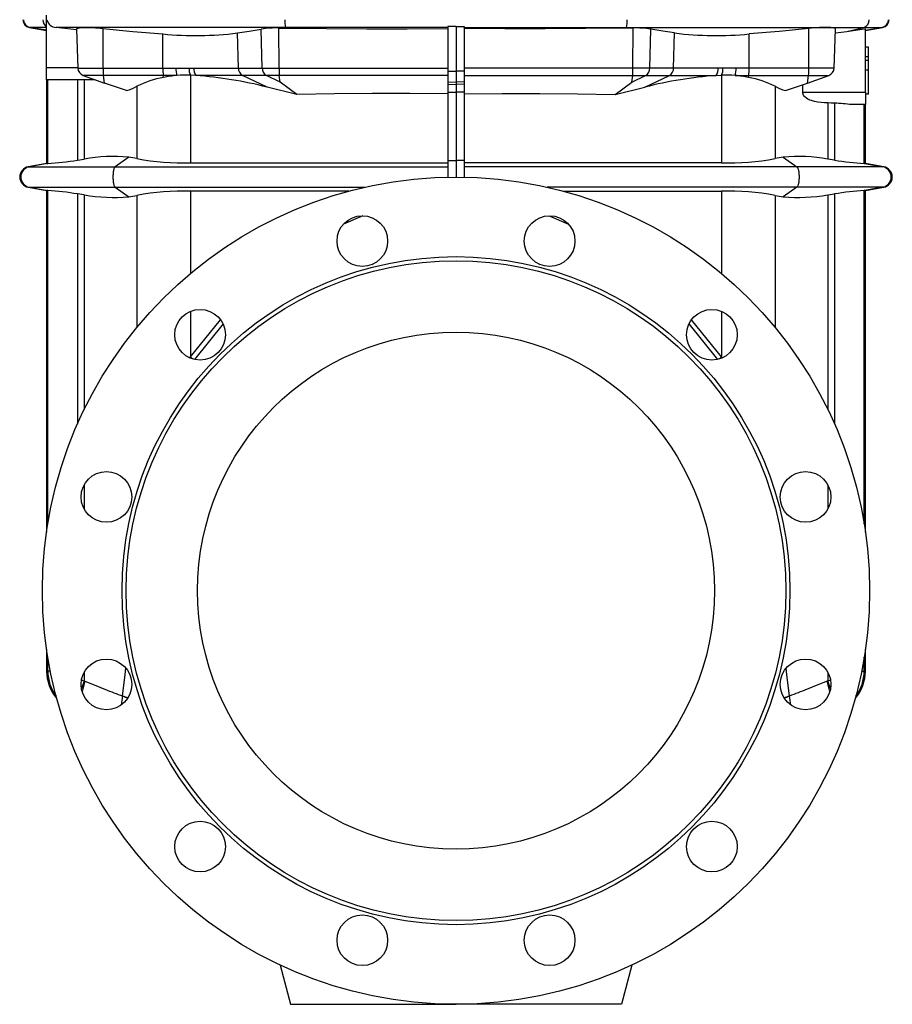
# Model space of a CAD drawing. Extents: x 59 to 836, y -526 to 1114.
# Tile 3 of 4: x 384 to 806, y 289 to 765. Entities that reach past the tile are written whole.
import ezdxf

# ---------------------------------------------------------------- set-up
doc = ezdxf.new("R2010")
doc.units = 0
doc.layers.get('0').update_dxf_attribs({"linetype": 'CONTINUOUS'})

msp = doc.modelspace()

# ---------------------------------------------------------------- linework, layer by layer
at = {"color": 7, "linetype": 'CONTINUOUS'}
for p, q in [((396.55, 741.74), (396.55, 767.05)), ((388.31, 761.07), (396.55, 759.62)), ((411.03, 759.82), (401.18, 761.07)), ((411.02, 760.26), (411.67, 741.43)), ((508.92, 760.77), (512.38, 760.72)), ((594.55, 761.54), (590.55, 761.45)), ((590.55, 761.45), (590.55, 739.95)), ((594.55, 761.54), (598.55, 761.45)), ((594.55, 761.54), (594.55, 739.95)), ((598.55, 761.45), (598.55, 739.95)), ((680.18, 760.77), (676.71, 760.72)), ((777.42, 741.43), (778.08, 760.26)), ((778.01, 758.42), (783.6, 759.15)), ((792.55, 759.62), (800.78, 761.07)), ((792.55, 729.74), (792.55, 760.43)), ((794.05, 751.59), (792.55, 751.59)), ((794.05, 746.85), (794.05, 751.59)), ((794.05, 746.85), (792.55, 746.85)), ((794.05, 745.02), (792.55, 745.02)), ((794.05, 745.02), (794.05, 746.85)), ((794.05, 740.45), (794.05, 745.02)), ((396.55, 735.74), (396.55, 741.74)), ((468.68, 737.81), (466.15, 737.93)), ((590.55, 739.95), (590.55, 734.68)), ((594.55, 739.95), (594.55, 734.52)), ((598.55, 739.95), (598.55, 734.68)), ((720.41, 737.81), (722.94, 737.93)), ((794.05, 740.45), (792.55, 740.45)), ((794.05, 728.74), (794.05, 740.45)), ((396.55, 735.74), (396.55, 695.22)), ((420.01, 735.74), (396.55, 735.74)), ((414.3, 737.81), (424.55, 734.09)), ((435.25, 730.5), (424.55, 734.09)), ((517.6, 728.61), (509.55, 734.63)), ((590.55, 734.68), (590.55, 733.69)), ((590.55, 733.69), (590.55, 729.77)), ((594.55, 734.52), (594.55, 733.53)), ((594.55, 733.53), (594.55, 729.77)), ((598.55, 734.68), (598.55, 733.69)), ((598.55, 733.69), (598.55, 729.77)), ((671.49, 728.61), (679.55, 734.63)), ((753.85, 730.5), (764.55, 734.09)), ((762.26, 729.74), (762.26, 733.32)), ((764.55, 734.09), (774.79, 737.81)), ((517.6, 728.61), (503.17, 732.18)), ((590.55, 729.77), (590.55, 696.74)), ((594.55, 729.77), (594.55, 696.74)), ((598.55, 729.77), (598.55, 696.74)), ((671.49, 728.61), (685.92, 732.18)), ((792.55, 729.74), (792.55, 723.74)), ((794.05, 728.74), (792.55, 728.74)), ((792.55, 723.74), (785.87, 723.74)), ((792.55, 695.22), (792.55, 723.74)), ((396.55, 695.22), (387.68, 693.66)), ((396.55, 695.22), (397.04, 695.22)), ((397.04, 695.22), (397.16, 695.22)), ((411.44, 696.9), (414.72, 697.38)), ((466.15, 695.58), (590.55, 695.58)), ((590.55, 696.74), (590.55, 688.7)), ((594.55, 696.74), (594.55, 688.74)), ((598.55, 696.74), (598.55, 688.7)), ((722.94, 695.58), (598.55, 695.58)), ((777.65, 696.9), (774.37, 697.38)), ((792.05, 695.22), (791.93, 695.22)), ((792.55, 695.22), (792.05, 695.22)), ((801.41, 693.66), (792.55, 695.22)), ((387.68, 683.81), (396.55, 682.25)), ((396.55, 682.25), (396.55, 516.95)), ((397.04, 682.25), (396.55, 682.25)), ((397.16, 682.25), (397.04, 682.25)), ((542.69, 681.9), (466.15, 681.9)), ((646.41, 681.9), (722.94, 681.9)), ((791.93, 682.25), (792.05, 682.25)), ((792.05, 682.25), (792.55, 682.25)), ((792.55, 682.25), (801.41, 683.81)), ((792.55, 516.95), (792.55, 682.25)), ((414.72, 680.1), (411.44, 680.58)), ((774.37, 680.1), (777.65, 680.58)), ((396.55, 460.52), (396.55, 449.89)), ((792.55, 449.89), (792.55, 460.52)), ((509.45, 307.74), (514.55, 288.74)), ((679.64, 307.74), (674.55, 288.74)), ((514.55, 288.74), (594.55, 288.74)), ((674.55, 288.74), (594.55, 288.74))]:
    msp.add_line(p, q, dxfattribs=at)
at = {"color": 8, "linetype": 'CONTINUOUS'}
for p, q in [((388.31, 761.07), (388.61, 761.07)), ((396.55, 761.07), (388.61, 761.07)), ((396.55, 759.67), (388.61, 761.07)), ((512.14, 761.07), (401.18, 761.07)), ((423.87, 741.43), (423.84, 760.58)), ((452.81, 741.43), (452.78, 757.93)), ((489.3, 741.43), (488.85, 758.39)), ((500.83, 741.43), (500.33, 760.28)), ((508.95, 741.43), (508.92, 760.77)), ((590.55, 761.07), (512.14, 761.07)), ((512.38, 760.72), (512.14, 761.07)), ((598.55, 761.07), (676.95, 761.07)), ((676.71, 760.72), (676.95, 761.07)), ((676.95, 761.07), (791.81, 761.07)), ((680.14, 741.43), (680.18, 760.77)), ((688.26, 741.43), (688.76, 760.28)), ((699.79, 741.43), (700.24, 758.39)), ((736.28, 741.43), (736.31, 757.93)), ((765.22, 741.43), (765.25, 760.58)), ((783.6, 759.15), (791.81, 761.07)), ((791.81, 761.07), (800.48, 761.07)), ((792.55, 759.67), (800.48, 761.07)), ((800.78, 761.07), (800.48, 761.07)), ((396.55, 741.74), (411.66, 741.74)), ((411.67, 741.43), (423.87, 741.43)), ((423.87, 741.43), (452.81, 741.43)), ((452.81, 741.43), (459.08, 741.43)), ((465.43, 741.42), (467.77, 741.43)), ((466.15, 737.93), (466.15, 695.58)), ((467.77, 741.43), (489.3, 741.43)), ((489.3, 741.43), (500.83, 741.43)), ((500.83, 741.43), (508.95, 741.43)), ((508.95, 741.43), (590.55, 741.43)), ((590.55, 739.95), (594.55, 739.95)), ((598.55, 739.95), (594.55, 739.95)), ((680.14, 741.43), (598.55, 741.43)), ((688.26, 741.43), (680.14, 741.43)), ((699.79, 741.43), (688.26, 741.43)), ((721.32, 741.43), (699.79, 741.43)), ((723.66, 741.42), (721.32, 741.43)), ((722.94, 737.93), (722.94, 695.58)), ((736.28, 741.43), (730.01, 741.43)), ((765.22, 741.43), (736.28, 741.43)), ((777.42, 741.43), (765.22, 741.43)), ((397.16, 695.22), (397.16, 735.74)), ((411.44, 735.74), (411.44, 696.9)), ((424.01, 737.81), (414.3, 737.81)), ((414.72, 735.74), (414.72, 697.38)), ((452.95, 737.81), (424.01, 737.81)), ((424.55, 734.09), (424.01, 737.81)), ((459.54, 737.81), (452.95, 737.81)), ((453.08, 736.92), (452.95, 737.81)), ((491.32, 737.81), (468.68, 737.81)), ((502.85, 737.81), (491.32, 737.81)), ((503.17, 732.18), (491.32, 737.81)), ((509.09, 737.81), (502.85, 737.81)), ((509.55, 734.63), (502.85, 737.81)), ((590.55, 737.81), (509.09, 737.81)), ((509.55, 734.63), (509.09, 737.81)), ((590.55, 734.68), (594.55, 734.52)), ((590.55, 733.69), (594.55, 733.53)), ((598.55, 734.68), (594.55, 734.52)), ((598.55, 733.69), (594.55, 733.53)), ((598.55, 737.81), (680, 737.81)), ((679.55, 734.63), (680, 737.81)), ((679.55, 734.63), (686.24, 737.81)), ((680, 737.81), (686.24, 737.81)), ((685.92, 732.18), (697.78, 737.81)), ((686.24, 737.81), (697.78, 737.81)), ((697.78, 737.81), (720.41, 737.81)), ((729.55, 737.81), (736.14, 737.81)), ((736.02, 736.92), (736.14, 737.81)), ((736.14, 737.81), (765.08, 737.81)), ((764.55, 734.09), (765.08, 737.81)), ((765.08, 737.81), (774.79, 737.81)), ((440.23, 732.59), (440.23, 697.61)), ((590.55, 729.77), (594.55, 729.77)), ((598.55, 729.77), (594.55, 729.77)), ((748.86, 732.59), (748.86, 697.61)), ((762.26, 729.74), (792.55, 729.74)), ((774.37, 724.56), (774.37, 697.38)), ((777.65, 724.48), (777.65, 696.9)), ((791.93, 695.22), (791.93, 723.74)), ((397.04, 695.22), (388.21, 693.66)), ((436.34, 698.28), (429.7, 693.66)), ((590.55, 696.74), (594.55, 696.74)), ((598.55, 696.74), (594.55, 696.74)), ((752.75, 698.28), (759.39, 693.66)), ((792.05, 695.22), (800.89, 693.66)), ((387.68, 693.66), (388.21, 693.66)), ((388.21, 693.66), (429.7, 693.66)), ((429.7, 693.66), (590.55, 693.66)), ((759.39, 693.66), (598.55, 693.66)), ((800.89, 693.66), (759.39, 693.66)), ((801.41, 693.66), (800.89, 693.66)), ((387.68, 683.81), (388.21, 683.81)), ((388.21, 683.81), (429.7, 683.81)), ((388.21, 683.81), (397.04, 682.25)), ((397.16, 520.97), (397.16, 682.25)), ((429.7, 683.81), (550.44, 683.81)), ((429.7, 683.81), (436.34, 679.2)), ((466.15, 681.9), (466.15, 642.08)), ((759.39, 683.81), (638.65, 683.81)), ((722.94, 681.9), (722.94, 642.08)), ((759.39, 683.81), (752.75, 679.2)), ((800.89, 683.81), (759.39, 683.81)), ((791.93, 520.97), (791.93, 682.25)), ((800.89, 683.81), (792.05, 682.25)), ((801.41, 683.81), (800.89, 683.81)), ((411.44, 680.58), (411.44, 569.19)), ((414.72, 680.1), (414.72, 576.27)), ((440.23, 679.86), (440.23, 615.97)), ((748.86, 679.86), (748.86, 615.97)), ((774.37, 680.1), (774.37, 576.27)), ((777.65, 680.58), (777.65, 569.19)), ((549.45, 670.02), (540.12, 665.94)), ((639.64, 670.02), (648.97, 665.94)), ((466.15, 623.81), (466.15, 601.72)), ((722.94, 623.81), (722.94, 601.72)), ((466.15, 601.72), (480.73, 619.65)), ((722.94, 601.72), (708.36, 619.65)), ((481.88, 617.72), (468.13, 600.52)), ((707.22, 617.72), (720.96, 600.52)), ((465.76, 601.32), (466.15, 601.72)), ((723.33, 601.32), (722.94, 601.72)), ((414.72, 539.83), (414.72, 528.23)), ((774.37, 539.83), (774.37, 528.23)), ((397.16, 449.75), (397.16, 456.5)), ((791.93, 449.75), (791.93, 456.5)), ((398.38, 449.75), (397.16, 449.75)), ((414.72, 449.24), (414.72, 445.05)), ((774.37, 449.24), (774.37, 445.05)), ((790.71, 449.75), (791.93, 449.75)), ((414.72, 445.05), (415.04, 444.9)), ((774.37, 445.05), (774.06, 444.9)), ((433.22, 437.75), (433.23, 437.86)), ((755.88, 437.75), (755.86, 437.86))]:
    msp.add_line(p, q, dxfattribs=at)
at = {"color": 7, "linetype": 'CONTINUOUS', "flags": 128}
for points in [[(411.03, 760.26), (411.02, 760.3), (411.13, 760.48), (411.41, 760.64), (411.85, 760.77), (412.46, 760.88), (413.21, 760.96), (414.1, 761.02), (415.13, 761.04), (416.27, 761.04), (417.5, 761.02), (418.82, 760.96), (420.21, 760.88), (421.4, 760.8), (422.61, 760.7), (423.84, 760.58)], [(423.84, 760.58), (438.3, 759.17), (452.78, 757.93)], [(488.85, 758.39), (494.59, 759.31), (500.33, 760.28)], [(512.38, 760.72), (531.92, 760.53), (551.46, 760.44), (571, 760.44), (590.55, 760.55)], [(676.71, 760.72), (657.17, 760.53), (637.63, 760.44), (618.09, 760.44), (598.55, 760.55)], [(700.24, 758.39), (694.5, 759.31), (688.76, 760.28)], [(765.25, 760.58), (750.79, 759.17), (736.31, 757.93)], [(778.06, 760.26), (778.07, 760.3), (777.96, 760.48), (777.69, 760.64), (777.24, 760.77), (776.64, 760.88), (775.88, 760.96), (774.99, 761.02), (773.96, 761.04), (772.83, 761.04), (771.59, 761.02), (770.27, 760.96), (768.88, 760.88), (767.7, 760.8), (766.48, 760.7), (765.25, 760.58)], [(783.6, 759.15), (790.87, 760.18), (792.55, 760.43)], [(590.55, 728.9), (572.27, 729.12), (554.01, 729.14), (535.78, 728.97), (517.6, 728.61)], [(598.55, 728.9), (616.83, 729.12), (635.09, 729.14), (653.31, 728.97), (671.49, 728.61)], [(774.37, 724.56), (772.75, 724.62), (771.12, 724.74), (769.52, 724.94), (767.95, 725.24), (766.43, 725.66), (765.58, 725.97), (764.76, 726.36), (763.98, 726.85), (763.28, 727.44), (762.94, 727.84), (762.64, 728.29), (762.42, 728.79), (762.29, 729.32), (762.26, 729.74)], [(777.65, 724.48), (776.01, 724.52), (774.37, 724.56)]]:
    msp.add_lwpolyline(points, dxfattribs=at)
at = {"color": 8, "linetype": 'CONTINUOUS', "flags": 128}
for points in [[(459.08, 741.43), (460.21, 741.43), (462.83, 741.4), (465.43, 741.42)], [(730.01, 741.43), (728.88, 741.43), (726.26, 741.4), (723.66, 741.42)], [(429.7, 693.66), (429.58, 693.55), (429.46, 693.4), (429.35, 693.21), (429.25, 692.97), (429.15, 692.7), (429.05, 692.39), (428.97, 692.04), (428.89, 691.67), (428.82, 691.26), (428.77, 690.84), (428.72, 690.39), (428.69, 689.93), (428.66, 689.46), (428.65, 688.98), (428.65, 688.5), (428.66, 688.02), (428.69, 687.54), (428.72, 687.08), (428.77, 686.64), (428.82, 686.21), (428.89, 685.81), (428.97, 685.43), (429.05, 685.09), (429.15, 684.77), (429.25, 684.5), (429.35, 684.26), (429.46, 684.07), (429.58, 683.92), (429.7, 683.81)], [(759.39, 693.66), (759.51, 693.55), (759.63, 693.4), (759.74, 693.21), (759.85, 692.97), (759.95, 692.7), (760.04, 692.39), (760.13, 692.04), (760.2, 691.67), (760.27, 691.26), (760.33, 690.84), (760.37, 690.39), (760.41, 689.93), (760.43, 689.46), (760.44, 688.98), (760.44, 688.5), (760.43, 688.02), (760.41, 687.54), (760.37, 687.08), (760.33, 686.64), (760.27, 686.21), (760.2, 685.81), (760.13, 685.43), (760.04, 685.09), (759.95, 684.77), (759.85, 684.5), (759.74, 684.26), (759.63, 684.07), (759.51, 683.92), (759.39, 683.81)], [(397.16, 449.75), (396.86, 449.82), (396.66, 449.87), (396.56, 449.89), (396.55, 449.89)], [(433.23, 437.86), (433.91, 442.91), (434.57, 448.14), (434.95, 451.25)], [(755.86, 437.86), (755.18, 442.91), (754.52, 448.14), (754.15, 451.25)], [(791.93, 449.75), (792.23, 449.82), (792.43, 449.87), (792.53, 449.89), (792.55, 449.89)], [(415.04, 444.9), (416.27, 444.42), (417.5, 443.94), (418.72, 443.46), (419.93, 442.98), (421.13, 442.51), (422.32, 442.04), (423.5, 441.57), (424.66, 441.12), (425.81, 440.67), (426.94, 440.22), (428.04, 439.79), (429.13, 439.36), (430.19, 438.94), (431.22, 438.53), (432.23, 438.14), (433.22, 437.75)], [(774.06, 444.9), (772.82, 444.42), (771.6, 443.94), (770.38, 443.46), (769.16, 442.98), (767.96, 442.51), (766.77, 442.04), (765.59, 441.57), (764.43, 441.12), (763.28, 440.67), (762.16, 440.22), (761.05, 439.79), (759.97, 439.36), (758.9, 438.94), (757.87, 438.53), (756.86, 438.14), (755.88, 437.75)]]:
    msp.add_lwpolyline(points, dxfattribs=at)
at = {"color": 7, "linetype": 'CONTINUOUS'}
for centre, radius in [((594.55, 488.74), 200), ((549.25, 657.77), 12.25), ((639.84, 657.77), 12.25), ((594.55, 488.74), 161.5), ((594.55, 488.74), 159.5), ((470.8, 612.48), 12.25), ((718.29, 612.48), 12.25), ((594.55, 488.74), 125), ((425.51, 534.03), 12.25), ((763.58, 534.03), 12.25), ((425.51, 443.44), 12.25), ((763.58, 443.44), 12.25), ((470.8, 364.99), 12.25), ((718.29, 364.99), 12.25), ((549.25, 319.7), 12.25), ((639.84, 319.7), 12.25)]:
    msp.add_circle(centre, radius, dxfattribs=at)
for centre, radius, start, end in [((389.01, 765.01), 4, 183, 260), ((401.29, 765.75), 4.68, 191.7349, 268.6397), ((800.08, 765.01), 4, 280, 357), ((468.77, 918.75), 161.62, 264.3206, 277.1348), ((507.39, 712.41), 48.38, 88.1959, 98.3923), ((681.7, 712.41), 48.38, 81.6077, 91.8041), ((720.32, 918.75), 161.62, 262.8652, 275.6794), ((415.67, 741.57), 4, 182, 250), ((463.89, 680.06), 57.92, 87.7626, 94.3106), ((725.2, 680.06), 57.92, 85.6894, 92.2374), ((773.42, 741.57), 4, 290, 358), ((461.45, 690.87), 46.8, 100.3076, 116.9572), ((463.46, 685.9), 52.06, 94.3215, 101.504), ((455.15, 546.55), 191.74, 75.4972, 85.9546), ((733.94, 546.55), 191.74, 94.0454, 104.5028), ((725.63, 685.9), 52.06, 78.496, 85.6785), ((727.64, 690.87), 46.8, 63.0428, 79.6924), ((426.53, 758.36), 29.19, 287.3689, 297.9967), ((762.56, 758.36), 29.19, 242.0033, 252.6311), ((759.03, 473), 252.17, 83.8903, 85.7662), ((383.32, 874.89), 180.2, 274.4043, 278.9776), ((428.75, 620.32), 78.33, 84.4398, 100.3232), ((430.61, 653.15), 45.49, 77.7786, 82.7535), ((463.36, 826.34), 130.79, 259.8155, 271.2226), ((725.73, 826.34), 130.79, 268.7774, 280.1845), ((758.49, 653.15), 45.49, 97.2465, 102.2214), ((760.34, 620.32), 78.33, 79.6768, 95.5602), ((805.77, 874.89), 180.2, 261.0224, 265.5957), ((388.55, 688.74), 5, 100, 260), ((800.55, 688.74), 5, 280, 80), ((382.91, 499.03), 183.77, 81.0669, 85.5513), ((463.5, 549.33), 132.6, 88.8551, 100.1068), ((725.59, 549.33), 132.6, 79.8932, 91.1449), ((806.19, 499.03), 183.77, 94.4487, 98.9331), ((428.85, 759.47), 80.62, 259.9038, 275.3332), ((430.58, 724.46), 45.63, 277.2541, 282.2134), ((758.51, 724.46), 45.63, 257.7866, 262.7459), ((760.24, 759.47), 80.62, 264.6668, 280.0962), ((416.55, 449.89), 20, 180.0145, 220.7664), ((772.55, 449.89), 20, 319.2336, 359.985)]:
    msp.add_arc(centre, radius, start, end, dxfattribs=at)
at = {"color": 8, "linetype": 'CONTINUOUS'}
for centre, radius, start, end in [((389.31, 765.01), 4, 182.9822, 259.975), ((398.95, 764.77), 4.16, 179.5355, 234.6615), ((523.02, 764.14), 11.31, 176.6594, 195.7567), ((666.07, 764.14), 11.31, 344.2433, 3.3406), ((790.52, 764.63), 3.79, 290.0356, 2.6037), ((799.78, 765.01), 4, 280.025, 357.0178), ((460.35, 741.01), 36.48, 179.3325, 185.023), ((489.29, 741.01), 36.48, 179.3325, 185.023), ((470.33, 741.02), 11.26, 177.9159, 196.5692), ((472.92, 741.16), 7.5, 178.0225, 205.4652), ((474.01, 741.07), 6.25, 176.705, 211.4341), ((493.39, 741.34), 4.09, 178.678, 239.5192), ((504.92, 741.34), 4.09, 178.678, 239.5194), ((545.43, 741.01), 36.48, 179.3324, 185.0229), ((643.66, 741.01), 36.48, 354.9771, 0.6676), ((684.17, 741.34), 4.09, 300.4806, 1.322), ((695.7, 741.34), 4.09, 300.4808, 1.322), ((715.08, 741.07), 6.25, 328.5659, 3.295), ((716.17, 741.16), 7.5, 334.5348, 1.9775), ((718.77, 741.02), 11.26, 343.4308, 2.0841), ((699.8, 741.01), 36.48, 354.977, 0.6675), ((728.74, 741.01), 36.48, 354.977, 0.6675), ((389.09, 688.74), 5, 100.1627, 259.8373), ((800, 688.74), 5, 280.1627, 79.8373), ((515.95, 665.53), 80.94, 232.0323, 233.247), ((673.14, 665.53), 80.94, 306.753, 307.9677), ((417, 449.68), 19.84, 179.8087, 217.1722), ((772.09, 449.68), 19.84, 322.8341, 0.1909), ((745.27, 321.35), 352.94, 159.4826, 160.0957), ((416.02, 448.84), 4, 230.9121, 251.091), ((675.26, 375.28), 269.38, 165.0215, 166.1073), ((513.83, 375.28), 269.38, 13.8927, 14.9785), ((773.08, 448.84), 4, 288.909, 309.0879), ((443.82, 321.35), 352.94, 19.9043, 20.5174), ((456.64, 433.48), 23.81, 169.6587, 179.6211), ((447.07, 478.52), 43.06, 251.2362, 254.9551), ((447.06, 485.3), 49.42, 253.7565, 257.0857), ((742.04, 485.3), 49.42, 282.9143, 286.2435), ((742.03, 478.52), 43.06, 285.0449, 288.7638), ((732.6, 433.49), 23.66, 0.3481, 10.3717)]:
    msp.add_arc(centre, radius, start, end, dxfattribs=at)

doc.saveas('drawing.dxf')
